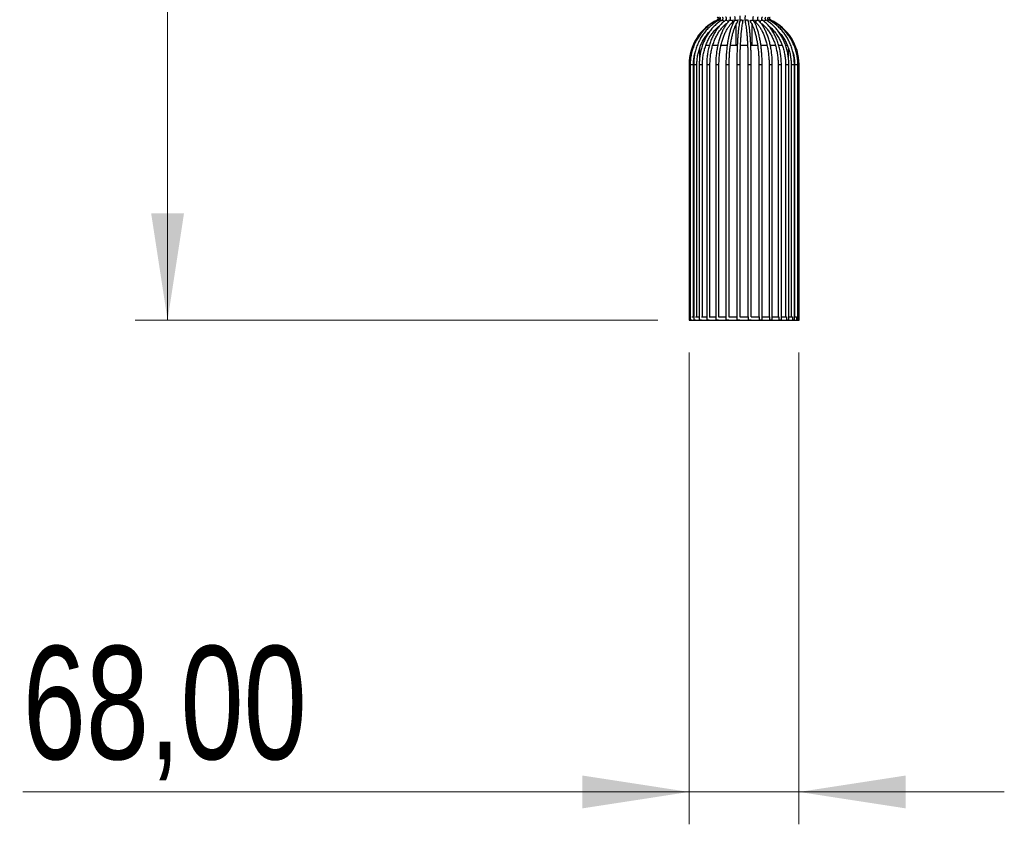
# Model space of a CAD drawing. Header units: millimetres. Extents: x 62 to 123, y 121 to 250.
# Tile 1 of 15: x 68 to 98, y 121 to 146. Entities that reach past the tile are written whole.
import ezdxf

# ---------------------------------------------------------------- set-up
doc = ezdxf.new("R2010")
doc.units = ezdxf.units.MM
doc.styles.add('SLDTEXTSTYLE0', font='TXT', dxfattribs={"width": 0.75})
doc.dimstyles.new('SLDDIMSTYLE0', dxfattribs={"dimtxt": 3.5, "dimasz": 3.302, "dimexe": 0, "dimexo": 0.0625, "dimgap": 0.875, "dimtad": 1, "dimlfac": 20, "dimrnd": 1e-09, "dimzin": 12, "dimdsep": 46, "dimtxsty": 'SLDTEXTSTYLE0', "dimsah": 1, "dimcen": 0.09, "dimadec": 0, "dimazin": 3, "dimtfac": 1, "dimtofl": 0, "dimtmove": 0, "dimatfit": 3, "dimfxl": 0, "dimfrac": 2, "dimtolj": 1, "dimtzin": 12, "dimarcsym": 0})
doc.dimstyles.new('SLDDIMSTYLE1', dxfattribs={"dimtxt": 3.5, "dimasz": 3.302, "dimexe": 0, "dimexo": 0.0625, "dimgap": 0.875, "dimtad": 1, "dimlfac": 20, "dimrnd": 1e-09, "dimzin": 12, "dimdsep": 46, "dimtxsty": 'SLDTEXTSTYLE0', "dimsah": 1, "dimcen": 0.09, "dimadec": 0, "dimazin": 3, "dimtfac": 1, "dimtmove": 0, "dimatfit": 0, "dimfxl": 0, "dimfrac": 2, "dimtolj": 1, "dimtzin": 12, "dimarcsym": 0})

# ---------------------------------------------------------------- blocks, each defined once
blk = doc.blocks.new('_D')
at = {"color": 7, "linetype": 'Continuous', "lineweight": 0}
for p, q in [((87.906, 221.86), (71.452, 221.86)), ((72.452, 221.86), (72.452, 136.86)), ((87.617, 136.86), (71.452, 136.86))]:
    blk.add_line(p, q, dxfattribs=at)
at = {"color": 7, "linetype": 'Continuous', "lineweight": 18}
for points in [[(72.452, 221.86), (71.944, 218.558), (72.96, 218.558)], [(72.452, 136.86), (72.96, 140.162), (71.944, 140.162)]]:
    blk.add_solid(points, dxfattribs=at)
at = {"color": 7, "linetype": 'Continuous', "lineweight": 18, "insert": (67.94, 157.826), "char_height": 3.5, "attachment_point": 1, "rotation": 90, "style": 'SLDTEXTSTYLE0'}
blk.add_mtext('1700,00', dxfattribs=at)
blk = doc.blocks.new('_D_1')
at = {"color": 7, "linetype": 'Continuous', "lineweight": 0}
for p, q in [((88.581, 135.863), (88.581, 121.279)), ((91.981, 135.863), (91.981, 121.279)), ((88.581, 122.279), (67.973, 122.279)), ((88.581, 122.279), (91.981, 122.279)), ((91.981, 122.279), (98.331, 122.279))]:
    blk.add_line(p, q, dxfattribs=at)
at = {"color": 7, "linetype": 'Continuous', "lineweight": 18}
for points in [[(88.581, 122.279), (85.279, 122.787), (85.279, 121.771)], [(91.981, 122.279), (95.283, 121.771), (95.283, 122.787)]]:
    blk.add_solid(points, dxfattribs=at)
at = {"color": 7, "linetype": 'Continuous', "lineweight": 18, "insert": (67.973, 126.791), "char_height": 3.5, "attachment_point": 1, "style": 'SLDTEXTSTYLE0'}
blk.add_mtext('68,00', dxfattribs=at)

msp = doc.modelspace()

# ---------------------------------------------------------------- linework, layer by layer
at = {"color": 7, "linetype": 'Continuous', "lineweight": 25}
for p, q in [((90.03141, 145.98843), (90.03141, 145.36024)), ((90.53141, 145.36024), (90.53141, 145.98819)), ((90.95977, 146.1352), (90.96023, 146.13492)), ((89.09856, 145.36024), (89.2082, 145.36024)), ((89.3102, 145.36024), (89.46907, 145.36024)), ((89.56775, 145.36024), (89.75973, 145.36024)), ((89.85923, 145.36024), (90.07191, 145.36024)), ((90.17194, 145.36024), (90.28141, 145.36024)), ((90.28141, 145.36024), (90.39118, 145.36024)), ((90.49142, 145.36024), (90.70372, 145.36024)), ((90.80433, 145.36024), (90.9955, 145.36024)), ((91.09615, 145.36024), (91.25383, 145.36024)), ((91.35243, 145.36024), (91.46692, 145.36024)), ((91.57304, 145.36024), (91.62013, 145.36024)), ((88.90641, 145.25922), (88.90641, 144.93986)), ((91.65641, 144.93936), (91.65641, 145.25855)), ((88.58141, 144.76335), (88.58141, 136.86335)), ((88.58141, 144.76335), (88.61739, 144.76335)), ((88.61747, 144.76335), (88.61747, 136.86335)), ((88.61747, 144.76335), (88.71747, 144.76335)), ((88.71747, 136.96024), (88.71747, 144.76335)), ((88.72406, 144.76335), (88.72406, 136.86335)), ((88.72406, 144.76335), (88.82406, 144.76335)), ((88.82406, 136.96024), (88.82406, 144.76335)), ((88.89654, 144.76335), (88.89654, 136.86335)), ((88.89654, 144.76335), (88.99654, 144.76335)), ((88.99654, 136.96024), (88.99654, 144.76335)), ((89.12735, 144.76335), (89.12735, 136.86335)), ((89.12735, 144.76335), (89.22735, 144.76335)), ((89.22735, 136.96024), (89.22735, 144.76335)), ((89.40641, 144.76335), (89.40641, 136.86335)), ((89.40641, 144.76335), (89.50641, 144.76335)), ((89.50641, 136.96024), (89.50641, 144.76335)), ((89.72154, 144.76335), (89.72154, 136.86335)), ((89.72154, 144.76335), (89.82154, 144.76335)), ((89.82154, 136.96024), (89.82154, 144.76335)), ((90.05894, 144.76335), (90.05894, 136.96024)), ((90.05894, 144.76335), (90.15894, 144.76335)), ((90.15894, 136.96024), (90.15894, 144.76335)), ((90.40389, 144.76335), (90.40389, 136.96024)), ((90.40389, 144.76335), (90.50389, 144.76335)), ((90.50389, 136.96024), (90.50389, 144.76335)), ((90.74129, 144.76335), (90.74129, 136.96024)), ((90.74129, 144.76335), (90.84129, 144.76335)), ((90.84129, 136.86335), (90.84129, 144.76335)), ((91.05641, 144.76335), (91.05641, 136.96024)), ((91.05641, 144.76335), (91.06311, 144.76335)), ((91.06311, 144.76335), (91.15641, 144.76335)), ((91.15641, 136.86335), (91.15641, 144.76335)), ((91.33548, 144.76335), (91.33548, 136.96024)), ((91.33548, 144.76335), (91.34832, 144.76335)), ((91.34832, 144.76335), (91.43548, 144.76335)), ((91.43548, 136.86335), (91.43548, 144.76335)), ((91.56629, 144.76335), (91.56629, 136.96024)), ((91.56629, 144.76335), (91.5869, 144.76335)), ((91.5869, 144.76335), (91.66629, 144.76335)), ((91.66629, 136.86335), (91.66629, 144.76335)), ((91.73876, 144.76335), (91.73876, 136.96024)), ((91.73876, 144.76335), (91.76843, 144.76335)), ((91.76843, 144.76335), (91.83876, 144.76335)), ((91.83876, 136.86335), (91.83876, 144.76335)), ((91.84536, 144.76335), (91.84536, 136.96024)), ((91.84536, 144.76335), (91.88496, 144.76335)), ((91.88496, 144.76335), (91.94536, 144.76335)), ((91.94536, 136.86335), (91.94536, 144.76335)), ((91.94536, 144.76335), (91.98141, 144.76335)), ((91.98141, 136.86335), (91.98141, 144.76335)), ((88.58141, 136.86335), (88.61747, 136.86335)), ((88.6171, 136.96024), (88.61747, 136.96024)), ((88.6171, 136.86024), (88.6171, 136.86335)), ((88.6171, 136.86024), (88.64328, 136.86024)), ((88.61747, 136.86335), (88.6635, 136.86335)), ((88.64328, 136.86335), (88.64328, 136.86024)), ((88.6635, 136.86024), (88.64328, 136.86024)), ((88.66332, 136.96024), (88.72406, 136.96024)), ((88.66332, 136.86024), (88.66332, 136.86335)), ((88.66332, 136.86024), (88.74082, 136.86024)), ((88.72406, 136.86335), (88.7804, 136.86335)), ((88.74082, 136.86335), (88.74082, 136.86024)), ((88.7804, 136.86024), (88.74082, 136.86024)), ((88.78012, 136.96024), (88.89654, 136.96024)), ((88.78012, 136.86024), (88.78012, 136.86335)), ((88.78012, 136.86024), (88.90554, 136.86024)), ((88.89654, 136.86335), (88.96275, 136.86335)), ((88.90554, 136.86335), (88.90554, 136.86024)), ((88.96275, 136.86024), (88.90554, 136.86024)), ((88.96244, 136.96024), (89.13027, 136.96024)), ((88.96244, 136.86024), (88.96244, 136.86335)), ((88.96244, 136.86024), (89.13027, 136.86024)), ((89.12735, 136.86335), (89.20264, 136.86335)), ((89.13027, 136.86335), (89.13027, 136.86024)), ((89.20264, 136.86024), (89.13027, 136.86024)), ((89.20239, 136.96024), (89.40527, 136.96024)), ((89.20239, 136.86024), (89.20239, 136.86335)), ((89.20239, 136.86024), (89.40527, 136.86024)), ((89.40527, 136.96024), (89.40527, 136.86024)), ((89.40641, 136.96024), (89.40527, 136.96024)), ((89.48965, 136.86024), (89.40527, 136.86024)), ((89.40641, 136.86335), (89.49075, 136.86335)), ((89.48952, 136.96024), (89.71859, 136.96024)), ((89.48952, 136.86024), (89.48952, 136.86335)), ((89.48952, 136.86024), (89.71859, 136.86024)), ((89.71859, 136.96024), (89.71859, 136.86024)), ((89.72154, 136.96024), (89.71859, 136.96024)), ((89.8113, 136.86024), (89.71859, 136.86024)), ((89.72154, 136.86335), (89.81268, 136.86335)), ((89.81135, 136.96024), (90.05658, 136.96024)), ((89.81135, 136.86024), (89.81135, 136.86335)), ((89.81135, 136.86024), (90.05658, 136.86024)), ((90.05658, 136.96024), (90.05658, 136.86024)), ((90.05894, 136.96024), (90.05658, 136.96024)), ((90.15382, 136.86024), (90.05658, 136.86024)), ((90.05902, 136.86335), (90.15509, 136.86335)), ((90.15382, 136.96024), (90.40449, 136.96024)), ((90.15382, 136.86024), (90.15382, 136.86335)), ((90.15382, 136.86024), (90.40449, 136.86024)), ((90.40449, 136.96024), (90.40449, 136.86024)), ((90.40558, 136.96024), (90.40449, 136.96024)), ((90.50196, 136.86024), (90.40449, 136.86024)), ((90.40558, 136.86335), (90.50303, 136.86335)), ((90.50196, 136.96024), (90.74713, 136.96024)), ((90.50196, 136.86024), (90.50196, 136.86335)), ((90.50196, 136.86024), (90.74713, 136.86024)), ((90.74689, 136.86335), (90.84129, 136.86335)), ((90.74713, 136.96024), (90.74713, 136.86024)), ((90.84054, 136.86024), (90.74713, 136.86024)), ((90.84054, 136.96024), (91.0695, 136.96024)), ((90.84054, 136.86024), (90.84054, 136.86335)), ((90.84054, 136.86024), (91.0695, 136.86024)), ((91.06909, 136.86335), (91.15641, 136.86335)), ((91.0695, 136.96024), (91.0695, 136.86024)), ((91.1547, 136.86024), (91.0695, 136.86024)), ((91.1547, 136.96024), (91.35745, 136.96024)), ((91.1547, 136.86024), (91.1547, 136.86335)), ((91.1547, 136.86024), (91.35745, 136.86024)), ((91.35695, 136.86335), (91.43548, 136.86335)), ((91.43066, 136.86024), (91.35695, 136.86024)), ((91.35745, 136.96024), (91.35745, 136.86024)), ((91.43066, 136.96024), (91.59834, 136.96024)), ((91.43066, 136.86024), (91.43066, 136.86335)), ((91.43066, 136.86024), (91.59834, 136.86024)), ((91.59783, 136.86335), (91.66629, 136.86335)), ((91.65629, 136.86024), (91.59783, 136.86024)), ((91.59834, 136.96024), (91.59834, 136.86024)), ((91.65629, 136.86024), (91.65629, 136.86335)), ((91.65629, 136.86024), (91.78157, 136.86024)), ((91.66629, 136.96024), (91.78157, 136.96024)), ((91.78115, 136.86335), (91.83876, 136.86335)), ((91.82169, 136.86024), (91.78115, 136.86024)), ((91.78157, 136.96024), (91.78157, 136.86024)), ((91.82169, 136.86024), (91.82169, 136.86335)), ((91.82169, 136.86024), (91.89908, 136.86024)), ((91.83876, 136.96024), (91.89908, 136.96024)), ((91.89883, 136.86335), (91.94536, 136.86335)), ((91.91958, 136.86024), (91.89883, 136.86024)), ((91.89908, 136.96024), (91.89908, 136.86024)), ((91.91958, 136.86024), (91.91958, 136.86335)), ((91.91958, 136.86024), (91.9457, 136.86024)), ((91.94536, 136.96024), (91.9457, 136.96024)), ((91.94536, 136.86335), (91.98141, 136.86335)), ((91.9457, 136.96024), (91.9457, 136.86024))]:
    msp.add_line(p, q, dxfattribs=at)
at = {"color": 7, "linetype": 'Continuous', "lineweight": 25, "flags": 128}
for points in [[(89.52092, 146.13644), (89.52437, 146.13723), (89.53364, 146.13379), (89.54446, 146.12398), (89.55518, 146.10931), (89.55693, 146.1064)], [(89.60306, 146.1352), (89.61099, 146.13723), (89.62355, 146.13379), (89.63683, 146.12398), (89.64879, 146.10931), (89.65763, 146.092), (89.65799, 146.09105)], [(89.7124, 146.13289), (89.71378, 146.13379), (89.72692, 146.13723), (89.74222, 146.13379), (89.75737, 146.12398), (89.77005, 146.10931), (89.77834, 146.092), (89.78097, 146.07469), (89.77754, 146.06002), (89.77001, 146.05116)], [(89.84342, 146.12838), (89.85131, 146.13379), (89.86707, 146.13723), (89.88445, 146.13379), (89.90081, 146.12398), (89.91366, 146.10931), (89.92103, 146.092), (89.92181, 146.07469), (89.91588, 146.06002), (89.91211, 146.0557)], [(89.99012, 146.11943), (89.99364, 146.12398), (90.00764, 146.13379), (90.02534, 146.13723), (90.04403, 146.13379), (90.06089, 146.12398), (90.07334, 146.10931), (90.07948, 146.092), (90.07838, 146.07469), (90.07378, 146.06465)], [(90.48335, 146.092), (90.48949, 146.10931), (90.50194, 146.12398), (90.51879, 146.13379), (90.53749, 146.13723), (90.55519, 146.13379), (90.56919, 146.12398), (90.5727, 146.11944)], [(90.48908, 146.06461), (90.48445, 146.07469), (90.48335, 146.092)], [(90.6418, 146.092), (90.64917, 146.10931), (90.66202, 146.12398), (90.67837, 146.13379), (90.69576, 146.13723), (90.71151, 146.13379), (90.71939, 146.12839)], [(90.78449, 146.092), (90.79278, 146.10931), (90.80546, 146.12398), (90.82061, 146.13379), (90.83591, 146.13723), (90.84904, 146.13379), (90.85044, 146.13288)], [(90.9052, 146.092), (90.91404, 146.10931), (90.926, 146.12398), (90.93927, 146.13379), (90.95183, 146.13723), (90.95977, 146.1352)], [(91.00598, 146.10654), (91.00764, 146.10931), (91.01837, 146.12398), (91.02919, 146.13379), (91.03845, 146.13723), (91.0419, 146.13644)]]:
    msp.add_lwpolyline(points, dxfattribs=at)
at = {"color": 7, "linetype": 'Continuous', "lineweight": 25}
for centre, radius, start, end in [((89.43141, 146.18246), 0.05, 295.234151, 64.765849), ((91.13141, 146.18246), 0.05, 180, 244.765849), ((90.10023, 144.76335), 1.51881, 115.234151, 180), ((89.45875, 146.1083), 0.03087, 19.423696, 68.63895), ((90.19623, 146.0884), 0.05012, 351.698372, 163.662611), ((90.3666, 146.08842), 0.05013, 16.734333, 188.369875), ((90.67672, 146.08134), 0.03652, 163.022503, 224.704585), ((90.8167, 146.07729), 0.03541, 155.447782, 227.533127), ((91.10403, 146.10841), 0.03075, 111.337234, 160.466975), ((90.4626, 144.76335), 1.51881, 0, 64.765849)]:
    msp.add_arc(centre, radius, start, end, dxfattribs=at)
for points, knots in [([(89.46998, 146.22787), (89.47283, 146.22628), (89.48096, 146.22172), (89.49158, 146.20946), (89.49821, 146.19141), (89.49794, 146.17235), (89.49122, 146.15509), (89.48093, 146.14322), (89.47295, 146.13872), (89.46998, 146.13705)], [0, 0, 0, 0, 0.090811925, 0.259916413, 0.425954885, 0.586379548, 0.744774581, 0.90508076, 1, 1, 1, 1]), ([(89.52092, 146.22848), (89.52333, 146.22704), (89.52969, 146.22324), (89.53861, 146.21287), (89.54531, 146.19711), (89.54707, 146.1794), (89.54351, 146.16201), (89.53539, 146.14747), (89.52701, 146.1398), (89.52198, 146.13703), (89.52092, 146.13644)], [0, 0, 0, 0, 0.09094705, 0.24069809, 0.37949463, 0.52547164, 0.66789562, 0.81077176, 0.95994945, 1, 1, 1, 1]), ([(89.60307, 146.22971), (89.6048, 146.22856), (89.60905, 146.22572), (89.61639, 146.21668), (89.62262, 146.20218), (89.62534, 146.18491), (89.62373, 146.16706), (89.61824, 146.15151), (89.61037, 146.14028), (89.60545, 146.13686), (89.60307, 146.13521)], [0, 0, 0, 0, 0.09140953, 0.22450937, 0.35007148, 0.48253473, 0.61416713, 0.74515499, 0.87654033, 1, 1, 1, 1]), ([(89.71239, 146.23204), (89.71332, 146.2313), (89.7154, 146.22967), (89.72114, 146.22177), (89.72658, 146.20832), (89.72981, 146.19084), (89.72961, 146.17173), (89.72582, 146.15388), (89.71964, 146.14047), (89.71452, 146.1345), (89.7129, 146.13327), (89.71239, 146.13288)], [0, 0, 0, 0, 0.09203871, 0.20394366, 0.32143059, 0.44325362, 0.57043448, 0.6988782, 0.82372499, 0.94408575, 1, 1, 1, 1]), ([(89.84356, 146.23637), (89.84383, 146.23611), (89.84439, 146.23558), (89.84846, 146.22855), (89.85264, 146.21645), (89.85596, 146.19903), (89.85688, 146.17789), (89.85473, 146.15728), (89.85045, 146.1413), (89.84605, 146.13167), (89.84358, 146.12852), (89.84349, 146.12845), (89.84347, 146.12843)], [0, 0, 0, 0, 0.08526868, 0.177924, 0.27940524, 0.39591956, 0.52544211, 0.66086556, 0.77655468, 0.87745161, 0.96997334, 1, 1, 1, 1]), ([(89.99024, 146.24522), (89.9903, 146.24513), (89.99044, 146.24492), (89.99283, 146.23903), (89.99572, 146.22788), (89.99861, 146.20967), (90.00004, 146.18556), (89.99914, 146.16012), (89.99618, 146.13899), (89.99288, 146.12583), (89.99032, 146.11976), (89.99023, 146.11966), (89.99021, 146.11962)], [0, 0, 0, 0, 0.05689654, 0.13083377, 0.22494995, 0.34244781, 0.47993376, 0.62834765, 0.75995437, 0.86955491, 0.95404162, 1, 1, 1, 1]), ([(90.14821, 146.26209), (90.14856, 146.26025), (90.14931, 146.25639), (90.15095, 146.24184), (90.15239, 146.21969), (90.1532, 146.18914), (90.15282, 146.15565), (90.1514, 146.12777), (90.14945, 146.10931), (90.14858, 146.10476), (90.14821, 146.10283)], [0, 0, 0, 0, 0.08859298, 0.18517542, 0.31610688, 0.46657991, 0.62546934, 0.7848318, 0.90890603, 1, 1, 1, 1]), ([(90.31606, 146.27842), (90.3155, 146.27544), (90.31335, 146.26384), (90.31113, 146.23736), (90.30956, 146.19609), (90.30999, 146.15272), (90.31202, 146.11144), (90.31525, 146.09177), (90.31699, 146.08118)], [0, 0, 0, 0, 0.061888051, 0.240645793, 0.427427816, 0.607648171, 0.788538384, 1, 1, 1, 1]), ([(90.57259, 146.1197), (90.57252, 146.11979), (90.57238, 146.12), (90.57, 146.12589), (90.56711, 146.13704), (90.56422, 146.15525), (90.56278, 146.17936), (90.56369, 146.2048), (90.56664, 146.22593), (90.56995, 146.23909), (90.57251, 146.24516), (90.57259, 146.24526), (90.57262, 146.2453)], [0, 0, 0, 0, 0.05689654, 0.13083377, 0.22494995, 0.34244781, 0.47993376, 0.62834765, 0.75995437, 0.86955491, 0.95404162, 1, 1, 1, 1]), ([(90.71927, 146.12855), (90.719, 146.12881), (90.71844, 146.12934), (90.71437, 146.13637), (90.71019, 146.14847), (90.70687, 146.16589), (90.70595, 146.18703), (90.7081, 146.20764), (90.71238, 146.22362), (90.71678, 146.23325), (90.71925, 146.2364), (90.71933, 146.23647), (90.71935, 146.23649)], [0, 0, 0, 0, 0.08526868, 0.177924, 0.27940524, 0.39591956, 0.52544211, 0.66086556, 0.77655468, 0.87745161, 0.96997334, 1, 1, 1, 1]), ([(90.85044, 146.13288), (90.8495, 146.13362), (90.84742, 146.13525), (90.84168, 146.14315), (90.83625, 146.1566), (90.83302, 146.17408), (90.83322, 146.19319), (90.83701, 146.21104), (90.84319, 146.22445), (90.84831, 146.23042), (90.84993, 146.23165), (90.85044, 146.23204)], [0, 0, 0, 0, 0.092038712, 0.203943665, 0.321430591, 0.443253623, 0.57043448, 0.698878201, 0.82372499, 0.944085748, 1, 1, 1, 1]), ([(90.95976, 146.13521), (90.95803, 146.13636), (90.95378, 146.1392), (90.94643, 146.14824), (90.9402, 146.16274), (90.93749, 146.18001), (90.93909, 146.19786), (90.94458, 146.21341), (90.95246, 146.22464), (90.95738, 146.22806), (90.95976, 146.22971)], [0, 0, 0, 0, 0.09140953, 0.22450937, 0.35007148, 0.48253473, 0.61416713, 0.74515499, 0.87654033, 1, 1, 1, 1]), ([(91.0419, 146.13644), (91.0395, 146.13787), (91.03314, 146.14168), (91.02422, 146.15205), (91.01752, 146.16781), (91.01575, 146.18552), (91.01932, 146.20291), (91.02744, 146.21745), (91.03582, 146.22511), (91.04084, 146.22789), (91.0419, 146.22848)], [0, 0, 0, 0, 0.09094705, 0.24069809, 0.37949463, 0.52547164, 0.66789562, 0.81077176, 0.95994945, 1, 1, 1, 1]), ([(91.09284, 146.13705), (91.09, 146.13864), (91.08187, 146.1432), (91.07124, 146.15546), (91.06462, 146.1735), (91.06489, 146.19257), (91.0716, 146.20983), (91.08189, 146.2217), (91.08987, 146.2262), (91.09284, 146.22787)], [0, 0, 0, 0, 0.09081192, 0.25991641, 0.42595489, 0.58637955, 0.74477458, 0.90508076, 1, 1, 1, 1]), ([(89.46998, 146.13705), (89.44574, 146.12486), (89.37615, 146.08989), (89.26673, 146.02132), (89.14562, 145.92782), (89.03454, 145.82199), (88.93456, 145.70521), (88.84675, 145.57862), (88.772, 145.44355), (88.71113, 145.30139), (88.66468, 145.15363), (88.63343, 145.00181), (88.61923, 144.87102), (88.61793, 144.79136), (88.61747, 144.76335)], [0, 0, 0, 0, 0.04823992, 0.13845561, 0.22870339, 0.31896018, 0.40922659, 0.4995028, 0.58978858, 0.68008336, 0.77038624, 0.86069608, 0.95101155, 1, 1, 1, 1]), ([(89.52092, 146.13644), (89.4982, 146.12421), (89.43304, 146.08916), (89.33064, 146.02044), (89.21735, 145.92681), (89.11346, 145.82087), (89.01996, 145.70396), (88.93787, 145.57724), (88.86801, 145.44204), (88.81116, 145.29975), (88.76782, 145.15186), (88.73872, 144.99992), (88.72565, 144.86972), (88.72447, 144.7907), (88.72406, 144.76335)], [0, 0, 0, 0, 0.04828941, 0.13849943, 0.22875992, 0.31906277, 0.40940678, 0.49978879, 0.59020445, 0.68064884, 0.77111705, 0.86160442, 0.95210669, 1, 1, 1, 1]), ([(89.60307, 146.13521), (89.58283, 146.12291), (89.52482, 146.08766), (89.43374, 146.01866), (89.33308, 145.92473), (89.24082, 145.81849), (89.15783, 145.70128), (89.08503, 145.57426), (89.02315, 145.43877), (88.97286, 145.29624), (88.93463, 145.14814), (88.90906, 144.99604), (88.89785, 144.86708), (88.89686, 144.78937), (88.89654, 144.76335)], [0, 0, 0, 0, 0.04836843, 0.13862258, 0.22897747, 0.31944629, 0.41000872, 0.50064274, 0.59132823, 0.68204889, 0.77279284, 0.86355234, 0.95432303, 1, 1, 1, 1]), ([(88.99654, 144.76335), (88.99688, 144.7893), (88.99789, 144.86505), (89.00916, 144.99012), (89.03444, 145.13641), (89.0721, 145.27855), (89.12148, 145.41492), (89.18207, 145.54405), (89.25321, 145.66437), (89.33386, 145.7751), (89.42401, 145.87306), (89.48902, 145.93546), (89.52532, 145.96102), (89.52697, 145.96218)], [0, 0, 0, 0, 0.054425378, 0.158902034, 0.263402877, 0.367892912, 0.472373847, 0.576850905, 0.681334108, 0.78583976, 0.890391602, 0.995021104, 1, 1, 1, 1]), ([(89.71239, 146.13288), (89.69548, 146.12046), (89.64701, 146.08486), (89.57109, 146.01528), (89.48731, 145.9207), (89.41065, 145.81381), (89.34181, 145.69597), (89.28155, 145.56838), (89.23047, 145.43244), (89.1891, 145.28957), (89.1578, 145.14127), (89.13703, 144.98909), (89.1283, 144.86242), (89.12758, 144.78705), (89.12735, 144.76335)], [0, 0, 0, 0, 0.04846682, 0.13898885, 0.22971011, 0.32064019, 0.41169284, 0.50280254, 0.59392063, 0.68502463, 0.77610831, 0.86717345, 0.95822678, 1, 1, 1, 1]), ([(89.22735, 144.76335), (89.22763, 144.78942), (89.22847, 144.86534), (89.23779, 144.99063), (89.25865, 145.13703), (89.2897, 145.27923), (89.33038, 145.41562), (89.38025, 145.54466), (89.43868, 145.66493), (89.50497, 145.77509), (89.5783, 145.87401), (89.65784, 145.96045), (89.72289, 146.0171), (89.76103, 146.04467), (89.76997, 146.05112)], [0, 0, 0, 0, 0.04835415, 0.14080759, 0.23327091, 0.32570042, 0.41808566, 0.51041986, 0.60270279, 0.69494498, 0.78717027, 0.87941468, 0.97175196, 1, 1, 1, 1]), ([(89.84343, 146.12839), (89.83065, 146.11582), (89.79375, 146.07954), (89.73626, 146.00893), (89.673, 145.91304), (89.6154, 145.80496), (89.56392, 145.68614), (89.51908, 145.55785), (89.48124, 145.42145), (89.45076, 145.27834), (89.42786, 145.13), (89.41286, 144.97794), (89.40698, 144.85504), (89.40654, 144.78343), (89.40641, 144.76335)], [0, 0, 0, 0, 0.04855525, 0.14008403, 0.23185982, 0.32376451, 0.41560077, 0.50731901, 0.59891372, 0.69039935, 0.78179793, 0.87313352, 0.9644301, 1, 1, 1, 1]), ([(89.50641, 144.76335), (89.50663, 144.78958), (89.50726, 144.8658), (89.51423, 144.99152), (89.52983, 145.13833), (89.55303, 145.28092), (89.58341, 145.41765), (89.62061, 145.54694), (89.66413, 145.66734), (89.71339, 145.77747), (89.76768, 145.87614), (89.82627, 145.9621), (89.87515, 146.0198), (89.90422, 146.04804), (89.91202, 146.05562)], [0, 0, 0, 0, 0.04837526, 0.14059372, 0.23281371, 0.32497849, 0.41706124, 0.50903368, 0.60086691, 0.69253442, 0.7840195, 0.87533102, 0.96653432, 1, 1, 1, 1]), ([(89.99011, 146.11942), (89.98216, 146.10678), (89.95884, 146.06967), (89.92284, 145.99786), (89.88339, 145.90033), (89.84784, 145.79121), (89.81628, 145.67184), (89.78893, 145.54334), (89.76595, 145.40697), (89.74754, 145.26408), (89.73382, 145.11608), (89.72496, 144.96451), (89.72179, 144.84627), (89.72158, 144.77917), (89.72154, 144.76335)], [0, 0, 0, 0, 0.04855995, 0.14254742, 0.23603095, 0.32894406, 0.42140463, 0.51353402, 0.60542703, 0.69715349, 0.78876486, 0.88030022, 0.97179071, 1, 1, 1, 1]), ([(89.79706, 146.07985), (89.80286, 146.08772), (89.81646, 146.10615), (89.82201, 146.13006), (89.82519, 146.14375)], [0, 0, 0, 0, 0.42717436, 1, 1, 1, 1]), ([(89.82154, 144.76335), (89.82167, 144.78975), (89.82206, 144.86639), (89.82639, 144.99279), (89.83607, 145.14037), (89.85047, 145.28375), (89.86932, 145.42127), (89.89241, 145.55137), (89.91942, 145.67255), (89.94996, 145.78336), (89.98356, 145.88253), (90.01964, 145.96863), (90.05017, 146.02743), (90.06839, 146.05616), (90.07374, 146.06459)], [0, 0, 0, 0, 0.04835414, 0.14038507, 0.23242014, 0.32440155, 0.41629811, 0.50807131, 0.59967139, 0.69103213, 0.78206426, 0.87264942, 0.96264165, 1, 1, 1, 1]), ([(89.91202, 146.05562), (89.91763, 146.06179), (89.9317, 146.0773), (89.94667, 146.10894), (89.95146, 146.13682), (89.9538, 146.15043)], [0, 0, 0, 0, 0.25296726, 0.63530399, 1, 1, 1, 1]), ([(90.14821, 146.10283), (90.14561, 146.0906), (90.13794, 146.05456), (90.12607, 145.98451), (90.113, 145.88891), (90.1012, 145.78177), (90.0907, 145.66427), (90.08156, 145.53743), (90.07387, 145.40253), (90.06769, 145.26094), (90.06308, 145.11412), (90.0601, 144.96362), (90.05903, 144.84602), (90.05896, 144.77921), (90.05894, 144.76335)], [0, 0, 0, 0, 0.04837559, 0.14265781, 0.23589986, 0.32847718, 0.42069409, 0.51269892, 0.60457176, 0.69635965, 0.78809228, 0.87978978, 0.97146691, 1, 1, 1, 1]), ([(90.07374, 146.06459), (90.07719, 146.07076), (90.08666, 146.08772), (90.09464, 146.11638), (90.09679, 146.14194), (90.09764, 146.15204)], [0, 0, 0, 0, 0.25724994, 0.70644571, 1, 1, 1, 1]), ([(90.15894, 144.76335), (90.15899, 144.78994), (90.15912, 144.8671), (90.16059, 144.99436), (90.16389, 145.14298), (90.1688, 145.28749), (90.17523, 145.42625), (90.18312, 145.55774), (90.19237, 145.68049), (90.20288, 145.79309), (90.21448, 145.8943), (90.22702, 145.98266), (90.23765, 146.04305), (90.24401, 146.07268), (90.24583, 146.08118)], [0, 0, 0, 0, 0.04827789, 0.14012362, 0.23198871, 0.32383139, 0.4156375, 0.5073883, 0.5990571, 0.69060347, 0.78196238, 0.87302278, 0.96358182, 1, 1, 1, 1]), ([(90.24583, 146.08118), (90.24672, 146.08587), (90.24921, 146.09916), (90.25129, 146.11997), (90.25187, 146.13898), (90.25203, 146.14451)], [0, 0, 0, 0, 0.27957561, 0.79048307, 1, 1, 1, 1]), ([(90.31699, 146.08118), (90.3194, 146.06986), (90.32626, 146.03758), (90.33727, 145.97321), (90.34957, 145.88456), (90.36098, 145.78296), (90.37133, 145.66987), (90.38045, 145.54662), (90.3882, 145.41466), (90.3945, 145.2755), (90.39927, 145.13068), (90.40244, 144.98182), (90.40375, 144.85866), (90.40385, 144.78572), (90.40389, 144.76335)], [0, 0, 0, 0, 0.04808006, 0.13713961, 0.22714059, 0.3179098, 0.40911011, 0.50056718, 0.59218437, 0.68390475, 0.77569269, 0.86752449, 0.95938326, 1, 1, 1, 1]), ([(90.41462, 146.10283), (90.41427, 146.10468), (90.41353, 146.10855), (90.41187, 146.1228), (90.4111, 146.13643), (90.41067, 146.1442)], [0, 0, 0, 0, 0.28303878, 0.59160243, 1, 1, 1, 1]), ([(90.50389, 144.76335), (90.50384, 144.79013), (90.50371, 144.86784), (90.50222, 144.99602), (90.4989, 145.1458), (90.49395, 145.29155), (90.48745, 145.43172), (90.47946, 145.56484), (90.47005, 145.68953), (90.45931, 145.80451), (90.44734, 145.9087), (90.43419, 146.00095), (90.42309, 146.0635), (90.41635, 146.09478), (90.41462, 146.10283)], [0, 0, 0, 0, 0.04816891, 0.13980829, 0.23148466, 0.32317949, 0.4149059, 0.506681, 0.59852876, 0.6904852, 0.78260804, 0.87499636, 0.96783463, 1, 1, 1, 1]), ([(90.46529, 146.14608), (90.467, 146.13303), (90.47078, 146.10421), (90.47993, 146.07929), (90.48797, 146.06638), (90.48909, 146.06459)], [0, 0, 0, 0, 0.41618982, 0.9189816, 1, 1, 1, 1]), ([(90.48909, 146.06459), (90.49594, 146.05369), (90.51555, 146.02251), (90.54716, 145.95995), (90.58268, 145.87332), (90.61575, 145.77378), (90.64583, 145.66267), (90.67242, 145.54122), (90.69512, 145.41086), (90.7136, 145.27311), (90.72764, 145.12955), (90.73697, 144.98183), (90.74087, 144.85903), (90.74119, 144.78607), (90.74129, 144.76335)], [0, 0, 0, 0, 0.04792003, 0.13707903, 0.22679026, 0.31714655, 0.40801562, 0.49926699, 0.59079602, 0.6825239, 0.77439189, 0.86635548, 0.95837968, 1, 1, 1, 1]), ([(90.84129, 144.76335), (90.84115, 144.79031), (90.84076, 144.86854), (90.83634, 144.99758), (90.82646, 145.1484), (90.81172, 145.29526), (90.79235, 145.43663), (90.76849, 145.57111), (90.74034, 145.69735), (90.70811, 145.8141), (90.67201, 145.92032), (90.63216, 146.01485), (90.59843, 146.07908), (90.5779, 146.11128), (90.57272, 146.11942)], [0, 0, 0, 0, 0.04808849, 0.13953393, 0.23102712, 0.32256424, 0.41417446, 0.50589351, 0.59776746, 0.68985815, 0.78225032, 0.87505951, 0.96843316, 1, 1, 1, 1]), ([(90.61032, 146.14549), (90.61199, 146.13492), (90.61626, 146.10776), (90.63076, 146.0775), (90.6457, 146.06119), (90.6508, 146.05562)], [0, 0, 0, 0, 0.29542204, 0.75941877, 1, 1, 1, 1]), ([(90.6508, 146.05562), (90.66196, 146.04465), (90.69446, 146.01271), (90.74632, 145.94902), (90.80439, 145.86077), (90.85792, 145.76009), (90.90623, 145.64829), (90.9487, 145.5265), (90.98478, 145.39607), (91.014, 145.25845), (91.036, 145.11519), (91.05039, 144.96793), (91.05591, 144.84993), (91.05631, 144.78164), (91.05641, 144.76335)], [0, 0, 0, 0, 0.04791967, 0.13955268, 0.23108116, 0.32258517, 0.41417374, 0.50589976, 0.59776844, 0.68976371, 0.7818614, 0.87403521, 0.96625907, 1, 1, 1, 1]), ([(91.15641, 144.76335), (91.15619, 144.79049), (91.15554, 144.86913), (91.14836, 144.99885), (91.13231, 145.15042), (91.10838, 145.29805), (91.07691, 145.44021), (91.03815, 145.57548), (90.99244, 145.70248), (90.94014, 145.81991), (90.88168, 145.92661), (90.81744, 146.02124), (90.76239, 146.08657), (90.72872, 146.11932), (90.71939, 146.12839)], [0, 0, 0, 0, 0.0480672, 0.1393248, 0.23063253, 0.32198523, 0.41340799, 0.50492742, 0.596571, 0.68836467, 0.78032644, 0.87245208, 0.96468696, 1, 1, 1, 1]), ([(90.73804, 146.14706), (90.73945, 146.13785), (90.7432, 146.11316), (90.75603, 146.09337), (90.76407, 146.08097)], [0, 0, 0, 0, 0.37342359, 1, 1, 1, 1]), ([(90.79286, 146.05112), (90.808, 146.04), (90.85245, 146.00734), (90.92293, 145.94254), (91.00157, 145.85287), (91.07362, 145.75094), (91.13831, 145.63812), (91.1949, 145.51555), (91.24272, 145.38458), (91.28121, 145.24667), (91.30995, 145.10332), (91.32847, 144.95617), (91.33498, 144.84215), (91.33539, 144.77782), (91.33548, 144.76335)], [0, 0, 0, 0, 0.04799426, 0.14088885, 0.23359559, 0.32611805, 0.4185501, 0.51095317, 0.60335324, 0.69577167, 0.78821577, 0.88068365, 0.97316781, 1, 1, 1, 1]), ([(91.43548, 144.76335), (91.43518, 144.79064), (91.43431, 144.86958), (91.42468, 144.99972), (91.4032, 145.15169), (91.37117, 145.2997), (91.32909, 145.44219), (91.27731, 145.57771), (91.21632, 145.70484), (91.1467, 145.82223), (91.06915, 145.92867), (90.98435, 146.02278), (90.91034, 146.08917), (90.86447, 146.12264), (90.85044, 146.13288)], [0, 0, 0, 0, 0.04809059, 0.13912184, 0.23019813, 0.32130218, 0.41244395, 0.50363052, 0.5948638, 0.686137, 0.77742476, 0.86867444, 0.95981258, 1, 1, 1, 1]), ([(91.66629, 144.76335), (91.66593, 144.79077), (91.66488, 144.86987), (91.65323, 145.00021), (91.62732, 145.15227), (91.58872, 145.30034), (91.53804, 145.44285), (91.47573, 145.5783), (91.40244, 145.70528), (91.31892, 145.82243), (91.22605, 145.92857), (91.12473, 146.02233), (91.03476, 146.08978), (90.97829, 146.12398), (90.95976, 146.13521)], [0, 0, 0, 0, 0.04813459, 0.13889576, 0.22969433, 0.32050163, 0.41131525, 0.50213002, 0.59293691, 0.6837221, 0.77446651, 0.86514621, 0.95573432, 1, 1, 1, 1]), ([(91.04051, 145.95711), (91.04948, 145.9505), (91.09282, 145.91852), (91.1638, 145.84792), (91.25178, 145.74612), (91.3301, 145.63237), (91.39854, 145.50927), (91.45618, 145.37782), (91.50239, 145.23957), (91.5367, 145.09601), (91.55819, 144.95135), (91.5657, 144.83983), (91.56618, 144.77799), (91.56629, 144.76335)], [0, 0, 0, 0, 0.027532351, 0.133089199, 0.238502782, 0.343806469, 0.449031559, 0.55420363, 0.659341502, 0.764457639, 0.869559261, 0.969135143, 1, 1, 1, 1]), ([(91.83876, 144.76335), (91.83835, 144.79086), (91.83716, 144.87004), (91.82404, 145.00042), (91.79488, 145.15239), (91.75147, 145.30035), (91.69451, 145.44272), (91.62452, 145.57802), (91.54225, 145.70483), (91.44855, 145.82181), (91.34442, 145.9278), (91.23086, 146.02144), (91.12877, 146.08974), (91.06408, 146.12452), (91.0419, 146.13644)], [0, 0, 0, 0, 0.04817945, 0.13867229, 0.22919555, 0.31971721, 0.41023279, 0.50073721, 0.59122468, 0.68168885, 0.77212306, 0.86252093, 0.95287703, 1, 1, 1, 1]), ([(91.94536, 144.76335), (91.94491, 144.79092), (91.94364, 144.87012), (91.92961, 145.00047), (91.89848, 145.15233), (91.85215, 145.30016), (91.79138, 145.4424), (91.71672, 145.57758), (91.62898, 145.70429), (91.52905, 145.82119), (91.41801, 145.92713), (91.2969, 146.02076), (91.18724, 146.08959), (91.11736, 146.12472), (91.09284, 146.13705)], [0, 0, 0, 0, 0.04821161, 0.13850584, 0.22882822, 0.31914907, 0.40946666, 0.49977937, 0.59008566, 0.6803842, 0.77067389, 0.86095395, 0.95122401, 1, 1, 1, 1]), ([(88.82406, 144.76335), (88.82445, 144.7892), (88.82559, 144.86488), (88.83834, 144.98991), (88.86699, 145.13628), (88.90968, 145.27854), (88.96578, 145.41498), (89.03438, 145.5445), (89.11597, 145.66412), (89.17803, 145.74382), (89.21527, 145.77982), (89.21848, 145.78292)], [0, 0, 0, 0, 0.06811769, 0.19941376, 0.33074929, 0.46208604, 0.5934312, 0.72479311, 0.85618146, 0.98760716, 1, 1, 1, 1]), ([(91.34845, 145.77699), (91.35996, 145.76532), (91.40484, 145.71981), (91.47266, 145.62902), (91.55054, 145.50613), (91.61548, 145.37422), (91.66759, 145.23575), (91.70611, 145.09198), (91.73009, 144.94717), (91.73818, 144.837), (91.73866, 144.77656), (91.73876, 144.76335)], [0, 0, 0, 0, 0.04568499, 0.17814025, 0.31053467, 0.44287707, 0.57517644, 0.7074413, 0.83967932, 0.96495658, 1, 1, 1, 1]), ([(88.71747, 144.76335), (88.71785, 144.78915), (88.71898, 144.86484), (88.73382, 144.98953), (88.75161, 145.09128), (88.76795, 145.14154), (88.7689, 145.14447)], [0, 0, 0, 0, 0.20051257, 0.58819063, 0.9759976, 1, 1, 1, 1]), ([(91.79682, 145.12936), (91.80076, 145.11608), (91.81887, 145.05505), (91.83562, 144.94488), (91.84481, 144.83558), (91.84526, 144.77583), (91.84536, 144.76335)], [0, 0, 0, 0, 0.11235299, 0.51627354, 0.89899099, 1, 1, 1, 1])]:
    msp.add_open_spline(points, degree=3, knots=knots, dxfattribs=at)

# ---------------------------------------------------------------- dimensions: what is measured, and where the dimension line sits
at = {"color": 7, "linetype": 'Continuous', "lineweight": 18}
dim = msp.add_linear_dim(base=(72.45156, 136.86024), p1=(88.90641, 221.86024), p2=(88.6171, 136.86024), angle=90, dimstyle='SLDDIMSTYLE0', dxfattribs=at)
dim.commit()
dim.dimension.update_dxf_attribs({"geometry": '_D', "text_midpoint": (72.45156, 166.23097), "dimtype": 160})
dim = msp.add_linear_dim(base=(91.98141, 122.27929), p1=(88.58141, 136.86335), p2=(91.98141, 136.86335), dimstyle='SLDDIMSTYLE1', dxfattribs=at)
dim.commit()
dim.dimension.update_dxf_attribs({"geometry": '_D_1', "text_midpoint": (73.79147, 122.27929), "dimtype": 160})

doc.saveas('drawing.dxf')
